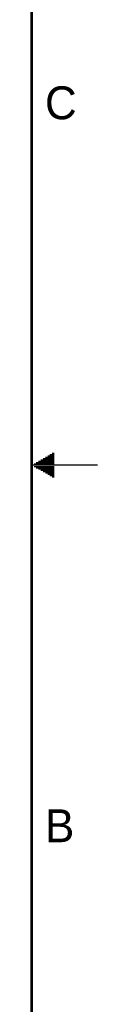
# Model space of a CAD drawing. Header units: inches. Extents: x 0 to 34, y 0 to 22.
# Tile 41 of 42: x 33.5 to 34, y 6.9 to 14.4. Entities that reach past the tile are written whole.
import ezdxf

# ---------------------------------------------------------------- set-up
doc = ezdxf.new("R2010")
doc.units = ezdxf.units.IN
doc.header["$LTSCALE"] = 1.87
doc.header["$MEASUREMENT"] = 0
doc.layers.get('0').update_dxf_attribs({"linetype": 'CONTINUOUS'})
doc.styles.add('TEXTSTYLE_2', font='txt')

msp = doc.modelspace()

# ---------------------------------------------------------------- linework, layer by layer
at = {"color": 2, "linetype": 'CONTINUOUS'}
for p, q in [((33.6386, 11.08), (33.6697, 11.08)), ((33.6559, 11.09), (33.6697, 11.09)), ((34, 11), (33.5, 11)), ((33.5173, 11.01), (33.6697, 11.01)), ((33.5347, 11.02), (33.6697, 11.02)), ((33.552, 11.03), (33.6697, 11.03)), ((33.5693, 11.04), (33.6697, 11.04)), ((33.5866, 11.05), (33.6697, 11.05)), ((33.6039, 11.06), (33.6697, 11.06)), ((33.6213, 11.07), (33.6697, 11.07)), ((33.5173, 10.99), (33.6697, 10.99)), ((33.5347, 10.98), (33.6697, 10.98)), ((33.552, 10.97), (33.6697, 10.97)), ((33.5693, 10.96), (33.6697, 10.96)), ((33.5866, 10.95), (33.6697, 10.95)), ((33.6039, 10.94), (33.6697, 10.94)), ((33.6213, 10.93), (33.6697, 10.93)), ((33.6386, 10.92), (33.6697, 10.92)), ((33.6559, 10.91), (33.6697, 10.91))]:
    msp.add_line(p, q, dxfattribs=at)
at = {"color": 7, "linetype": 'CONTINUOUS', "const_width": 0.02}
msp.add_lwpolyline([(33.5, 0.5), (33.5, 21.5)], dxfattribs=at)

# ---------------------------------------------------------------- texts
at = {"color": 2, "linetype": 'CONTINUOUS', "char_height": 0.25, "width": 0.25, "attachment_point": 1, "line_spacing_factor": 0.9, "style": 'TEXTSTYLE_2'}
for s, insert in [('C', (33.6004, 13.8767)), ('B', (33.6006, 8.3845))]:
    msp.add_mtext(s, dxfattribs=dict(at, insert=insert))

doc.saveas('drawing.dxf')
